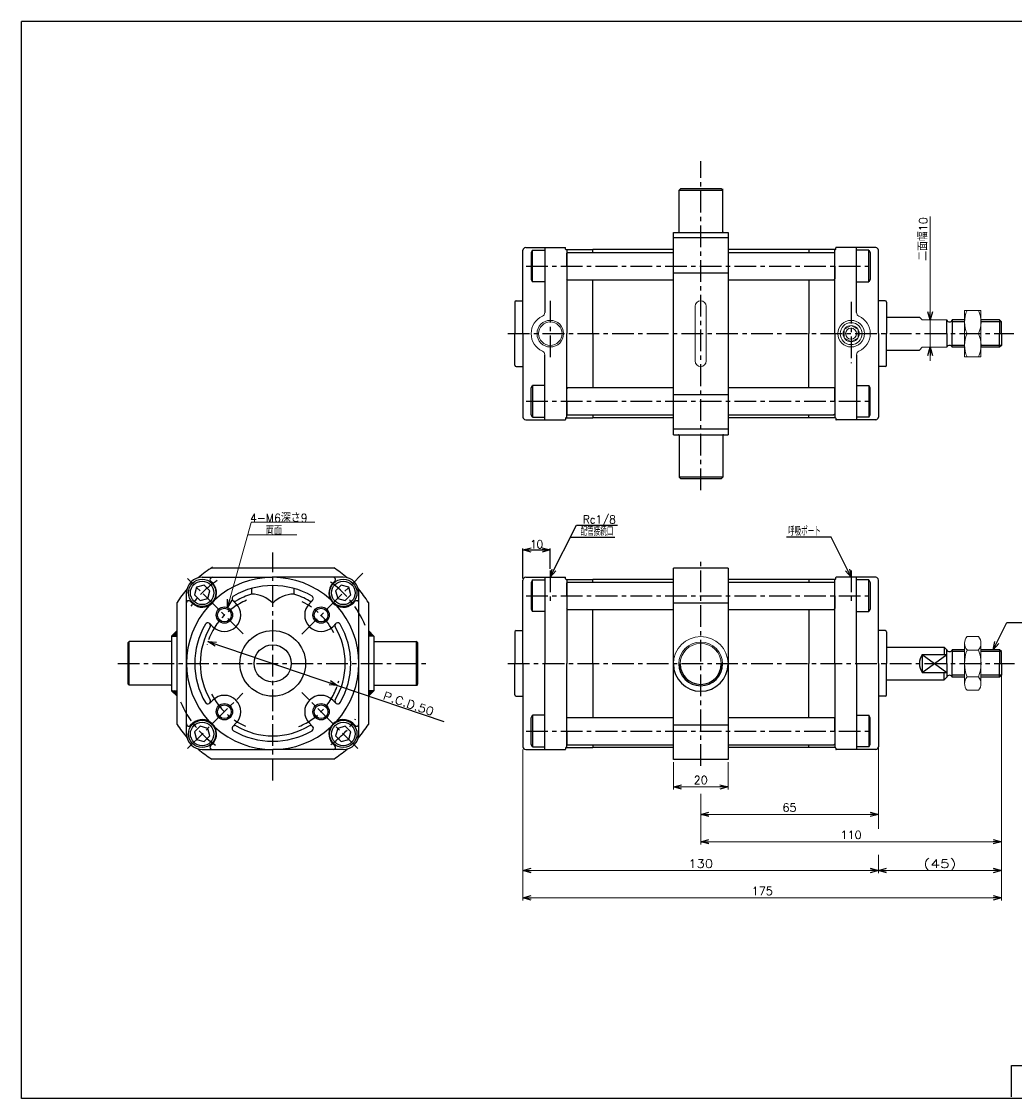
# Model space of a CAD drawing. Header units: millimetres. Extents: x -272 to 287, y -200 to 200.
# Tile 1 of 2: x -272 to 91, y -194 to 200. Entities that reach past the tile are written whole.
import ezdxf
from ezdxf.enums import TextEntityAlignment as Align

# ---------------------------------------------------------------- set-up
doc = ezdxf.new("R2010")
doc.units = ezdxf.units.MM
doc.header["$LTSCALE"] = 0.25
doc.linetypes.add('CENTER', pattern=[50.8, 31.75, -6.35, 6.35, -6.35])
doc.layers.add('Layer0016', color=7, linetype='Continuous')
doc.layers.add('ZUWAKU', color=7, linetype='Continuous')
doc.styles.add('FdaStyle0', font='txt.shx', dxfattribs={"bigfont": 'bigfont'})
doc.dimstyles.new('DaDimRotatedStyle', dxfattribs={"dimtxt": 3, "dimasz": 3.000002, "dimexe": 1, "dimexo": 1, "dimgap": 1, "dimtad": 3, "dimdsep": 46, "dimtxsty": 'FdaStyle0', "dimblk1": 'OPEN30', "dimblk2": 'OPEN30', "dimsah": 1, "dimcen": 0.09, "dimclrd": 4, "dimclre": 4, "dimclrt": 4, "dimadec": 0, "dimazin": 2, "dimtfac": 1, "dimtdec": 4, "dimtmove": 0, "dimatfit": 0, "dimfxl": 1, "dimarcsym": 0})

# ---------------------------------------------------------------- blocks, each defined once
blk = doc.blocks.new('_OPEN30')
at = {"color": 0, "linetype": 'ByBlock', "lineweight": -2}
for p, q in [((-1, 0.267949), (0, 0)), ((0, 0), (-1, -0.267949)), ((0, 0), (-1, 0))]:
    blk.add_line(p, q, dxfattribs=at)
blk = doc.blocks.new('DC_GROUP_Φ50_1')
at = {"color": 4, "linetype": 'Continuous', "lineweight": 13}
for p, q in [((72.85, -27.47), (72.85, -42.2)), ((73.76, -25.02), (77.95, -25.02)), ((78.85, -27.47), (78.85, -42.2)), ((77.95, -29.93), (73.76, -29.93)), ((73.76, -39.74), (77.95, -39.74)), ((73.76, -44.65), (77.95, -44.65))]:
    blk.add_line(p, q, dxfattribs=at)
for centre, radius, start, end in [((76.64, -27.47), 3.78, 139.5701, 220.4299), ((75.07, -27.47), 3.78, 319.5701, 40.4299), ((86.63, -34.84), 13.78, 159.1359, 200.8641), ((65.08, -34.84), 13.78, 339.1359, 20.8641), ((76.64, -42.2), 3.78, 139.5701, 220.4299), ((75.07, -42.2), 3.78, 319.5701, 40.4299)]:
    blk.add_arc(centre, radius, start, end, dxfattribs=at)
blk = doc.blocks.new('*D3')
at = {"color": 4, "linetype": 'Continuous', "lineweight": 13}
for p, q in [((-33.65, -71.01), (-33.65, -81.01)), ((-13.65, -71.01), (-13.65, -81.01)), ((-33.65, -80.01), (-13.65, -80.01))]:
    blk.add_line(p, q, dxfattribs=at)
at = {"color": 4, "xscale": 3.000002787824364, "yscale": 2.999989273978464}
for p, rotation in [((-33.65, -80.01), 180), ((-13.65, -80.01), 360)]:
    blk.add_blockref('_OPEN30', p, dxfattribs=dict(at, rotation=rotation))
at = {"color": 4, "insert": (-23.65, -79.01), "char_height": 3, "width": 11.25, "attachment_point": 8, "style": 'FdaStyle0'}
blk.add_mtext('\\T1.00;20', dxfattribs=at)
blk = doc.blocks.new('*D6')
at = {"color": 4, "linetype": 'Continuous', "lineweight": 13}
for p, q in [((86.35, -40.16), (86.35, -121.6)), ((-88.65, -66.34), (-88.65, -121.6)), ((-88.65, -120.6), (86.35, -120.6))]:
    blk.add_line(p, q, dxfattribs=at)
at = {"color": 4, "xscale": 3.000002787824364, "yscale": 2.999989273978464}
for p, rotation in [((-88.65, -120.6), 180), ((86.35, -120.6), 360)]:
    blk.add_blockref('_OPEN30', p, dxfattribs=dict(at, rotation=rotation))
at = {"color": 4, "insert": (-1.15, -119.6), "char_height": 3, "width": 15, "attachment_point": 8, "style": 'FdaStyle0'}
blk.add_mtext('\\T1.00;175', dxfattribs=at)
blk = doc.blocks.new('DC_GROUP_Φ50_4')
at = {"color": 4, "linetype": 'Continuous', "lineweight": 13}
for p, q in [((86.35, -40.16), (86.35, -111.6)), ((-88.65, -66.34), (-88.65, -111.6)), ((41.35, -66.34), (41.35, -95.35)), ((41.35, -104.89), (41.35, -111.6)), ((-88.65, -110.6), (41.35, -110.6)), ((41.35, -110.6), (86.35, -110.6))]:
    blk.add_line(p, q, dxfattribs=at)
at = {"color": 4, "xscale": 3.000002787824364, "yscale": 2.999989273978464}
for p, rotation in [((-88.65, -110.6), 180), ((41.35, -110.6), 360), ((41.35, -110.6), 180), ((86.35, -110.6), 360)]:
    blk.add_blockref('_OPEN30', p, dxfattribs=dict(at, rotation=rotation))
at = {"color": 4, "style": 'FdaStyle0'}
for s, p, p2 in [('(45)', (57.85, -109.6), (69.85, -109.6)), ('130', (-28.15, -109.6), (-19.15, -109.6))]:
    blk.add_text(s, height=3, dxfattribs=at).set_placement(p, p2, align=Align.FIT)
blk = doc.blocks.new('*D12')
at = {"color": 4, "linetype": 'Continuous', "lineweight": 13}
for p, q in [((41.35, -47.84), (41.35, -91.07)), ((-23.65, -90.07), (41.35, -90.07))]:
    blk.add_line(p, q, dxfattribs=at)
at = {"color": 4, "xscale": 3.000002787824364, "yscale": 2.999989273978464}
for p, rotation in [((-23.65, -90.07), 180), ((41.35, -90.07), 360)]:
    blk.add_blockref('_OPEN30', p, dxfattribs=dict(at, rotation=rotation))
at = {"color": 4, "insert": (8.85, -89.07), "char_height": 3, "width": 11.25, "attachment_point": 8, "style": 'FdaStyle0'}
blk.add_mtext('\\T1.00;65', dxfattribs=at)
blk = doc.blocks.new('*D13')
at = {"color": 4, "linetype": 'Continuous', "lineweight": 13}
for p, q in [((86.35, -35.84), (86.35, -101.07)), ((-23.65, -82.56), (-23.65, -101.07)), ((-23.65, -100.07), (86.35, -100.07))]:
    blk.add_line(p, q, dxfattribs=at)
at = {"color": 4, "xscale": 3.000002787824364, "yscale": 2.999989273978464}
for p, rotation in [((-23.65, -100.07), 180), ((86.35, -100.07), 360)]:
    blk.add_blockref('_OPEN30', p, dxfattribs=dict(at, rotation=rotation))
at = {"color": 4, "insert": (31.35, -99.07), "char_height": 3, "width": 15, "attachment_point": 8, "style": 'FdaStyle0'}
blk.add_mtext('\\T1.00;110', dxfattribs=at)
blk = doc.blocks.new('DC_GROUP_Φ50_5')
at = {"color": 4, "linetype": 'Continuous', "lineweight": 13}
for p, q in [((78.85, 94.31), (72.85, 94.31)), ((72.85, 94.31), (72.85, 77.31)), ((78.85, 77.31), (78.85, 94.31)), ((73.75, 85.81), (77.96, 85.81)), ((72.85, 77.31), (78.85, 77.31))]:
    blk.add_line(p, q, dxfattribs=at)
for centre, start, end in [((83.3, 90.06), 156.0093, 203.9907), ((68.41, 90.06), 336.0093, 23.9907), ((83.3, 81.56), 156.0093, 203.9907), ((68.41, 81.56), 336.0093, 23.9907)]:
    blk.add_arc(centre, 10.45, start, end, dxfattribs=at)
blk = doc.blocks.new('DC_GROUP_Φ50_6')
at = {"color": 4, "linetype": 'Continuous', "lineweight": 13}
for p, q in [((78.85, 94.31), (72.85, 94.31)), ((72.85, 94.31), (72.85, 77.31)), ((78.85, 77.31), (78.85, 94.31)), ((73.75, 85.81), (77.96, 85.81)), ((72.85, 77.31), (78.85, 77.31))]:
    blk.add_line(p, q, dxfattribs=at)
for centre, start, end in [((83.3, 90.06), 156.0093, 203.9907), ((68.41, 90.06), 336.0093, 23.9907), ((83.3, 81.56), 156.0093, 203.9907), ((68.41, 81.56), 336.0093, 23.9907)]:
    blk.add_arc(centre, 10.45, start, end, dxfattribs=at)
blk = doc.blocks.new('DA_IMAGEDIMGROUP_3')
at = {"color": 4, "linetype": 'Continuous', "lineweight": 13}
for p, q in [((60.27, 128.72), (60.27, 90.81)), ((60.27, 80.81), (60.27, 90.81)), ((60.27, 75.81), (60.27, 80.81))]:
    blk.add_line(p, q, dxfattribs=at)
at = {"color": 4, "xscale": 3.000002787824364, "yscale": 2.999989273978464}
for p, rotation in [((60.27, 90.81), 270), ((60.27, 80.81), 90)]:
    blk.add_blockref('_OPEN30', p, dxfattribs=dict(at, rotation=rotation))
at = {"color": 4, "insert": (59.27, 112.47), "char_height": 3, "width": 22.5, "attachment_point": 7, "rotation": 90, "style": 'FdaStyle0'}
blk.add_mtext('\\T1.00;二面幅10', dxfattribs=at)

msp = doc.modelspace()

# ---------------------------------------------------------------- linework, layer by layer
at = {"color": 4, "linetype": 'CENTER', "lineweight": 25}
for p, q in [((-23.646, 28.55), (-23.646, 148.949)), ((-87.461, 110.557), (39.369, 110.557)), ((-78.646, 97.785), (-78.646, 76.703)), ((31.354, 97.451), (31.354, 75.03)), ((-94.146, 85.807), (90.84, 85.807)), ((-87.461, 61.057), (39.369, 61.057)), ((-180.146, -77.674), (-180.146, 5.762)), ((-23.646, -72.275), (-23.646, 2.602)), ((-191.009, -23.972), (-211.258, -3.723)), ((-169.451, -24.142), (-147.15, -1.84)), ((-78.646, -0.836), (-78.646, -12.319)), ((31.354, -0.836), (31.354, -12.319)), ((-87.461, -10.086), (39.369, -10.086)), ((-236.842, -34.836), (-122.723, -34.836)), ((-94.146, -34.836), (91.062, -34.836)), ((-211.258, -65.949), (-191.061, -45.751)), ((-149.033, -65.949), (-169.508, -45.474)), ((-87.461, -59.586), (39.369, -59.586))]:
    msp.add_line(p, q, dxfattribs=at)
at = {"color": 4, "linetype": 'Continuous', "lineweight": 25}
for p, q in [((-31.067, 138.807), (-31.567, 138.307)), ((-31.567, 122.807), (-31.567, 138.307)), ((-31.567, 138.307), (-15.567, 138.307)), ((-16.067, 138.807), (-31.067, 138.807)), ((-15.567, 138.307), (-16.067, 138.807)), ((-15.567, 138.107), (-15.567, 138.783)), ((-15.567, 123.007), (-15.567, 138.307)), ((-33.646, 48.807), (-33.646, 122.807)), ((-33.567, 122.807), (-13.567, 122.807)), ((-13.646, 122.807), (-13.646, 48.807)), ((-13.646, 120.807), (-33.646, 120.807)), ((-88.646, 97.807), (-88.646, 116.307)), ((-88.646, 85.807), (-88.646, 116.307)), ((-87.646, 117.307), (-73.146, 117.307)), ((-87.646, 117.307), (-73.146, 117.307)), ((-85.141, 116.331), (-85.646, 115.457)), ((-85.646, 115.457), (-85.646, 105.657)), ((-85.141, 116.331), (-80.646, 116.331)), ((-85.141, 104.784), (-85.141, 116.331)), ((-80.646, 117.307), (-80.646, 93.553)), ((-73.046, 116.757), (-73.046, 117.207)), ((-72.846, 116.557), (-63.146, 116.557)), ((-72.646, 116.557), (-72.646, 85.807)), ((-72.346, 115.557), (-72.646, 115.257)), ((-72.646, 110.557), (-72.646, 115.257)), ((-72.346, 115.557), (-33.646, 115.557)), ((-63.146, 115.557), (-63.146, 116.557)), ((-33.646, 116.557), (-63.146, 116.557)), ((15.854, 116.557), (-13.646, 116.557)), ((-13.646, 115.557), (25.054, 115.557)), ((25.554, 116.557), (15.854, 116.557)), ((15.854, 116.557), (15.854, 115.557)), ((25.354, 115.257), (25.054, 115.557)), ((25.354, 85.807), (25.354, 116.557)), ((25.354, 110.557), (25.354, 115.257)), ((25.754, 116.757), (25.754, 117.207)), ((40.354, 117.307), (25.854, 117.307)), ((33.354, 93.553), (33.354, 117.307)), ((37.85, 116.331), (33.354, 116.331)), ((37.85, 116.331), (38.354, 115.457)), ((37.85, 104.784), (37.85, 116.331)), ((38.354, 115.457), (38.354, 105.657)), ((41.354, 97.807), (41.354, 116.307)), ((41.354, 85.807), (41.354, 116.307)), ((-72.646, 110.557), (-72.646, 105.857)), ((25.354, 110.557), (25.354, 105.857)), ((-33.646, 108.112), (-13.646, 108.112)), ((-85.646, 105.657), (-85.141, 104.784)), ((-80.646, 104.784), (-85.141, 104.784)), ((-72.346, 105.557), (-72.646, 105.857)), ((-72.346, 105.557), (-33.646, 105.557)), ((-63.146, 85.807), (-63.146, 105.557)), ((-13.646, 105.557), (25.054, 105.557)), ((15.854, 105.557), (15.854, 85.807)), ((25.054, 105.557), (25.354, 105.857)), ((33.354, 104.784), (37.85, 104.784)), ((38.354, 105.657), (37.85, 104.784)), ((-91.646, 97.307), (-91.646, 85.807)), ((-91.146, 97.807), (-88.646, 97.807)), ((-91.146, 97.807), (-88.646, 97.807)), ((43.854, 97.807), (41.354, 97.807)), ((44.354, 97.307), (44.354, 85.807)), ((44.354, 91.807), (56.354, 91.807)), ((66.354, 85.807), (66.354, 90.807)), ((72.854, 90.807), (68.354, 90.807)), ((68.354, 90.807), (68.354, 85.807)), ((85.679, 90.807), (78.854, 90.807)), ((86.354, 90.132), (85.679, 90.807)), ((85.679, 90.807), (85.679, 85.807)), ((72.854, 90.132), (68.354, 90.132)), ((86.354, 90.132), (78.863, 90.132)), ((86.354, 85.807), (86.354, 90.132)), ((-91.646, 74.307), (-91.646, 85.807)), ((-88.646, 85.807), (-88.646, 55.307)), ((-72.646, 55.057), (-72.646, 85.807)), ((-63.146, 85.807), (-63.146, 66.057)), ((15.854, 66.057), (15.854, 85.807)), ((25.354, 85.807), (25.354, 55.057)), ((41.354, 85.807), (41.354, 55.307)), ((44.354, 74.307), (44.354, 85.807)), ((66.354, 85.807), (66.354, 80.807)), ((68.354, 80.807), (68.354, 85.807)), ((85.679, 80.807), (85.679, 85.807)), ((86.354, 85.807), (86.354, 81.482)), ((44.354, 79.807), (56.354, 79.807)), ((72.854, 81.482), (68.354, 81.482)), ((72.854, 80.807), (68.354, 80.807)), ((85.679, 80.807), (78.854, 80.807)), ((86.354, 81.482), (78.863, 81.482)), ((86.354, 81.482), (85.679, 80.807)), ((-80.646, 54.307), (-80.646, 78.061)), ((33.354, 78.061), (33.354, 54.307)), ((-91.146, 73.807), (-88.646, 73.807)), ((43.854, 73.807), (41.354, 73.807)), ((-85.646, 65.957), (-85.141, 66.831)), ((-85.646, 56.157), (-85.646, 65.957)), ((-80.646, 66.831), (-85.141, 66.831)), ((-85.141, 66.831), (-85.141, 55.284)), ((-72.346, 66.057), (-72.646, 65.757)), ((-72.646, 61.057), (-72.646, 65.757)), ((-72.346, 66.057), (-33.646, 66.057)), ((-33.646, 63.503), (-13.646, 63.503)), ((-13.646, 66.057), (25.054, 66.057)), ((25.054, 66.057), (25.354, 65.757)), ((25.354, 61.057), (25.354, 65.757)), ((33.354, 66.831), (37.85, 66.831)), ((38.354, 65.957), (37.85, 66.831)), ((37.85, 66.831), (37.85, 55.284)), ((38.354, 56.157), (38.354, 65.957)), ((-72.646, 61.057), (-72.646, 56.357)), ((25.354, 61.057), (25.354, 56.357)), ((-85.141, 55.284), (-85.646, 56.157)), ((-85.141, 55.284), (-80.646, 55.284)), ((-72.346, 56.057), (-72.646, 56.357)), ((-72.346, 56.057), (-33.646, 56.057)), ((-63.146, 56.057), (-63.146, 55.057)), ((-13.646, 56.057), (25.054, 56.057)), ((15.854, 55.057), (15.854, 56.057)), ((25.354, 56.357), (25.054, 56.057)), ((37.85, 55.284), (33.354, 55.284)), ((37.85, 55.284), (38.354, 56.157)), ((-87.646, 54.307), (-73.146, 54.307)), ((-73.046, 54.857), (-73.046, 54.407)), ((-72.846, 55.057), (-63.146, 55.057)), ((-33.646, 55.057), (-63.146, 55.057)), ((15.854, 55.057), (-13.646, 55.057)), ((25.554, 55.057), (15.854, 55.057)), ((25.754, 54.857), (25.754, 54.407)), ((40.354, 54.307), (25.854, 54.307)), ((-13.646, 50.807), (-33.646, 50.807)), ((-33.567, 48.807), (-13.567, 48.807)), ((-31.567, 48.607), (-31.567, 33.307)), ((-15.567, 48.607), (-15.567, 33.307)), ((-31.567, 33.307), (-31.067, 32.807)), ((-15.567, 33.307), (-31.567, 33.307)), ((-31.067, 32.807), (-16.067, 32.807)), ((-15.567, 33.307), (-16.067, 32.807)), ((-78.646, -3.336), (-69.122, 15.711)), ((-69.122, 15.711), (-54.122, 15.711)), ((-71.327, 11.302), (-54.996, 11.302)), ((24.036, 11.302), (7.705, 11.302)), ((31.354, -3.336), (24.036, 11.302)), ((-88.646, -3.736), (-88.646, 7.264)), ((-88.646, 6.664), (-78.646, 6.664)), ((-78.646, -0.236), (-78.646, 7.264)), ((-202.445, 0.164), (-157.846, 0.164)), ((-205.946, -3.336), (-180.146, -3.336)), ((-154.346, -3.336), (-180.146, -3.336)), ((-87.646, -3.336), (-73.146, -3.336)), ((-87.646, -3.336), (-73.146, -3.336)), ((-80.646, -3.336), (-80.646, -34.836)), ((-73.046, -3.886), (-73.046, -3.436)), ((-33.646, -70.015), (-33.646, -0.015)), ((-13.646, -0.015), (-33.646, -0.015)), ((-13.646, -0.015), (-13.646, -70.015)), ((25.754, -3.886), (25.754, -3.436)), ((40.354, -3.336), (25.854, -3.336)), ((40.354, -3.336), (25.854, -3.336)), ((33.354, -34.836), (33.354, -3.336)), ((-207.987, -6.995), (-208.734, -9.783)), ((-205.198, -6.248), (-207.987, -6.995)), ((-203.157, -8.289), (-205.198, -6.248)), ((-201.985, -5.591), (-202.874, -4.702)), ((-187.896, -7.41), (-187.896, -9.495)), ((-172.396, -7.41), (-172.396, -9.495)), ((-158.306, -5.591), (-157.417, -4.702)), ((-155.093, -6.248), (-157.134, -8.289)), ((-152.304, -6.995), (-155.093, -6.248)), ((-151.557, -9.783), (-152.304, -6.995)), ((-88.646, -22.836), (-88.646, -4.336)), ((-88.646, -34.836), (-88.646, -4.336)), ((-85.141, -4.313), (-85.646, -5.186)), ((-85.646, -5.186), (-85.646, -14.986)), ((-85.141, -4.313), (-80.646, -4.313)), ((-85.141, -15.86), (-85.141, -4.313)), ((-72.846, -4.086), (-63.146, -4.086)), ((-72.646, -4.086), (-72.646, -34.836)), ((-72.346, -5.086), (-72.646, -5.386)), ((-72.646, -10.086), (-72.646, -5.386)), ((-72.346, -5.086), (-33.646, -5.086)), ((-63.146, -5.086), (-63.146, -4.086)), ((-33.646, -4.086), (-63.146, -4.086)), ((15.854, -4.086), (-13.646, -4.086)), ((-13.646, -5.086), (25.054, -5.086)), ((25.554, -4.086), (15.854, -4.086)), ((15.854, -4.086), (15.854, -5.086)), ((25.354, -5.386), (25.054, -5.086)), ((25.354, -34.836), (25.354, -4.086)), ((25.354, -10.086), (25.354, -5.386)), ((37.85, -4.313), (33.354, -4.313)), ((37.85, -4.313), (38.354, -5.186)), ((37.85, -15.86), (37.85, -4.313)), ((38.354, -5.186), (38.354, -14.986)), ((41.354, -22.836), (41.354, -4.336)), ((41.354, -34.836), (41.354, -4.336)), ((-211.646, -60.636), (-211.646, -9.036)), ((-208.734, -9.783), (-206.693, -11.824)), ((-206.693, -11.824), (-203.904, -11.077)), ((-203.904, -11.077), (-203.157, -8.289)), ((-194.708, -11.789), (-193.581, -12.916)), ((-165.583, -11.789), (-166.711, -12.916)), ((-157.134, -8.289), (-156.387, -11.077)), ((-156.387, -11.077), (-153.598, -11.824)), ((-153.598, -11.824), (-151.557, -9.783)), ((-148.646, -60.636), (-148.646, -9.036)), ((-72.646, -10.086), (-72.646, -14.786)), ((25.354, -10.086), (25.354, -14.786)), ((-215.146, -57.135), (-215.146, -12.537)), ((-209.391, -12.996), (-210.28, -12.107)), ((-150.9, -12.996), (-150.011, -12.107)), ((-145.146, -12.537), (-145.146, -57.135)), ((-85.646, -14.986), (-85.141, -15.86)), ((-72.346, -15.086), (-72.646, -14.786)), ((-72.346, -15.086), (-33.646, -15.086)), ((-63.146, -34.836), (-63.146, -15.086)), ((-33.646, -12.71), (-13.646, -12.71)), ((-13.646, -15.086), (25.054, -15.086)), ((15.854, -15.086), (15.854, -34.836)), ((25.054, -15.086), (25.354, -14.786)), ((38.354, -14.986), (37.85, -15.86)), ((-80.646, -15.86), (-85.141, -15.86)), ((33.354, -15.86), (37.85, -15.86)), ((-217.146, -24.836), (-215.146, -22.836)), ((-215.146, -24.412), (-215.933, -23.624)), ((-215.146, -23.988), (-215.721, -23.412)), ((-215.146, -23.563), (-215.509, -23.2)), ((-215.146, -23.139), (-215.297, -22.988)), ((-203.193, -20.274), (-202.066, -21.401)), ((-157.098, -20.274), (-158.225, -21.401)), ((-143.146, -24.836), (-145.146, -22.836)), ((-145.146, -23.139), (-144.994, -22.988)), ((-145.146, -23.563), (-144.782, -23.2)), ((-145.146, -23.988), (-144.57, -23.412)), ((-145.146, -24.412), (-144.358, -23.624)), ((-91.646, -23.336), (-91.646, -34.836)), ((-91.146, -22.836), (-88.646, -22.836)), ((-91.146, -22.836), (-88.646, -22.836)), ((43.854, -22.836), (41.354, -22.836)), ((44.354, -23.336), (44.354, -34.836)), ((83.267, -29.836), (88.267, -19.836)), ((88.267, -19.836), (110.467, -19.836)), ((-232.646, -26.836), (-233.146, -27.336)), ((-233.146, -27.336), (-233.146, -42.336)), ((-217.346, -26.836), (-232.646, -26.836)), ((-232.646, -42.836), (-232.646, -26.836)), ((-217.146, -24.836), (-217.146, -44.836)), ((-217.146, -24.836), (-215.146, -24.836)), ((-217.146, -24.836), (-215.146, -24.836)), ((-216.843, -24.836), (-216.994, -24.685)), ((-216.418, -24.836), (-216.782, -24.472)), ((-215.994, -24.836), (-216.57, -24.26)), ((-215.57, -24.836), (-216.358, -24.048)), ((-215.146, -24.836), (-216.146, -23.836)), ((-203.823, -26.813), (-156.468, -42.859)), ((-145.146, -24.836), (-144.146, -23.836)), ((-143.146, -24.836), (-145.146, -24.836)), ((-143.146, -24.836), (-145.146, -24.836)), ((-144.721, -24.836), (-143.933, -24.048)), ((-144.297, -24.836), (-143.721, -24.26)), ((-143.873, -24.836), (-143.509, -24.472)), ((-143.449, -24.836), (-143.297, -24.685)), ((-143.146, -24.836), (-143.146, -44.836)), ((-143.146, -26.836), (-127.646, -26.836)), ((-127.146, -27.336), (-127.646, -26.836)), ((-127.646, -26.836), (-127.646, -42.836)), ((-127.146, -42.336), (-127.146, -27.336)), ((44.354, -28.836), (65.354, -28.836)), ((44.354, -28.836), (65.354, -28.836)), ((65.354, -28.836), (66.354, -29.836)), ((65.354, -28.836), (65.354, -31.521)), ((66.354, -34.836), (66.354, -29.836)), ((72.854, -29.836), (68.354, -29.836)), ((68.354, -29.836), (68.354, -34.836)), ((72.854, -30.511), (68.354, -30.511)), ((85.679, -29.836), (78.854, -29.836)), ((86.354, -30.511), (78.854, -30.511)), ((86.354, -30.511), (85.679, -29.836)), ((85.679, -29.836), (85.679, -34.836)), ((86.354, -34.836), (86.354, -30.511)), ((-91.646, -46.336), (-91.646, -34.836)), ((-88.646, -34.836), (-88.646, -65.336)), ((-80.646, -66.336), (-80.646, -34.836)), ((-72.646, -65.586), (-72.646, -34.836)), ((-63.146, -34.836), (-63.146, -54.586)), ((15.854, -54.586), (15.854, -34.836)), ((25.354, -34.836), (25.354, -65.586)), ((33.354, -34.836), (33.354, -66.336)), ((41.354, -34.836), (41.354, -65.336)), ((44.354, -46.336), (44.354, -34.836)), ((57.354, -31.521), (57.354, -38.151)), ((57.354, -31.521), (66.354, -31.521)), ((57.354, -38.151), (66.354, -31.521)), ((57.354, -31.521), (66.354, -38.151)), ((66.354, -34.836), (66.354, -39.836)), ((68.354, -39.836), (68.354, -34.836)), ((85.679, -39.836), (85.679, -34.836)), ((86.354, -34.836), (86.354, -39.161)), ((57.354, -38.151), (66.354, -38.151)), ((65.354, -40.836), (65.354, -38.151)), ((72.854, -39.161), (68.354, -39.161)), ((86.354, -39.161), (78.854, -39.161)), ((86.354, -39.161), (85.679, -39.836)), ((-232.646, -42.836), (-233.146, -42.336)), ((-217.346, -42.836), (-232.646, -42.836)), ((-156.468, -42.859), (-117.553, -56.044)), ((-142.946, -42.836), (-127.646, -42.836)), ((-127.846, -42.836), (-127.17, -42.836)), ((-127.646, -42.836), (-127.146, -42.336)), ((44.354, -40.836), (65.354, -40.836)), ((65.354, -40.836), (66.354, -39.836)), ((72.854, -39.836), (68.354, -39.836)), ((85.679, -39.836), (78.854, -39.836)), ((-217.146, -44.836), (-215.146, -44.836)), ((-217.146, -44.836), (-215.146, -46.836)), ((-216.843, -44.836), (-216.994, -44.988)), ((-216.418, -44.836), (-216.782, -45.2)), ((-215.994, -44.836), (-216.57, -45.412)), ((-215.57, -44.836), (-216.358, -45.624)), ((-215.146, -44.836), (-216.146, -45.836)), ((-215.146, -45.26), (-215.933, -46.048)), ((-215.146, -45.685), (-215.721, -46.26)), ((-215.146, -46.109), (-215.509, -46.472)), ((-215.146, -46.533), (-215.297, -46.685)), ((-143.146, -44.836), (-145.146, -44.836)), ((-143.146, -44.836), (-145.146, -46.836)), ((-145.146, -44.836), (-144.146, -45.836)), ((-145.146, -45.26), (-144.358, -46.048)), ((-145.146, -45.685), (-144.57, -46.26)), ((-145.146, -46.109), (-144.782, -46.472)), ((-145.146, -46.533), (-144.994, -46.685)), ((-144.721, -44.836), (-143.933, -45.624)), ((-144.297, -44.836), (-143.721, -45.412)), ((-143.873, -44.836), (-143.509, -45.2)), ((-143.449, -44.836), (-143.297, -44.988)), ((-91.146, -46.836), (-88.646, -46.836)), ((43.854, -46.836), (41.354, -46.836)), ((-203.193, -49.398), (-202.066, -48.271)), ((-157.098, -49.398), (-158.225, -48.271)), ((-85.646, -54.686), (-85.141, -53.813)), ((-85.646, -64.486), (-85.646, -54.686)), ((-80.646, -53.813), (-85.141, -53.813)), ((-85.141, -53.813), (-85.141, -65.36)), ((-72.346, -54.586), (-72.646, -54.886)), ((-72.646, -59.586), (-72.646, -54.886)), ((-72.346, -54.586), (-33.646, -54.586)), ((-13.646, -54.586), (25.054, -54.586)), ((25.054, -54.586), (25.354, -54.886)), ((25.354, -59.586), (25.354, -54.886)), ((33.354, -53.813), (37.85, -53.813)), ((38.354, -54.686), (37.85, -53.813)), ((37.85, -53.813), (37.85, -65.36)), ((38.354, -64.486), (38.354, -54.686)), ((-209.391, -56.676), (-210.28, -57.565)), ((-206.693, -57.848), (-208.734, -59.889)), ((-203.904, -58.595), (-206.693, -57.848)), ((-203.157, -61.383), (-203.904, -58.595)), ((-194.708, -57.884), (-193.581, -56.756)), ((-165.583, -57.884), (-166.711, -56.756)), ((-156.387, -58.595), (-157.134, -61.383)), ((-153.598, -57.848), (-156.387, -58.595)), ((-151.557, -59.889), (-153.598, -57.848)), ((-150.9, -56.676), (-150.011, -57.565)), ((-33.646, -57.32), (-13.646, -57.32)), ((-208.734, -59.889), (-207.987, -62.677)), ((-207.987, -62.677), (-205.198, -63.424)), ((-205.198, -63.424), (-203.157, -61.383)), ((-157.134, -61.383), (-155.093, -63.424)), ((-155.093, -63.424), (-152.304, -62.677)), ((-152.304, -62.677), (-151.557, -59.889)), ((-72.646, -59.586), (-72.646, -64.286)), ((25.354, -59.586), (25.354, -64.286)), ((-205.946, -66.336), (-180.146, -66.336)), ((-201.985, -64.081), (-202.874, -64.97)), ((-154.346, -66.336), (-180.146, -66.336)), ((-158.306, -64.081), (-157.417, -64.97)), ((-87.646, -66.336), (-73.146, -66.336)), ((-85.141, -65.36), (-85.646, -64.486)), ((-85.141, -65.36), (-80.646, -65.36)), ((-73.046, -65.786), (-73.046, -66.236)), ((-72.846, -65.586), (-63.146, -65.586)), ((-72.346, -64.586), (-72.646, -64.286)), ((-72.346, -64.586), (-33.646, -64.586)), ((-63.146, -64.586), (-63.146, -65.586)), ((-33.646, -65.586), (-63.146, -65.586)), ((-13.646, -64.586), (25.054, -64.586)), ((15.854, -65.586), (-13.646, -65.586)), ((15.854, -65.586), (15.854, -64.586)), ((25.554, -65.586), (15.854, -65.586)), ((25.354, -64.286), (25.054, -64.586)), ((25.754, -65.786), (25.754, -66.236)), ((40.354, -66.336), (25.854, -66.336)), ((37.85, -65.36), (33.354, -65.36)), ((37.85, -65.36), (38.354, -64.486)), ((-157.846, -69.836), (-202.445, -69.836)), ((-13.646, -70.015), (-33.646, -70.015))]:
    msp.add_line(p, q, dxfattribs=at)
at = {"color": 4, "linetype": 'Continuous', "lineweight": 13}
for p, q in [((-25.696, 75.807), (-25.696, 95.807)), ((-21.596, 75.807), (-21.596, 95.807)), ((56.354, 91.807), (57.354, 90.807)), ((57.354, 90.807), (66.354, 90.807)), ((72.854, 90.807), (72.854, 80.807)), ((57.354, 80.807), (56.354, 79.807)), ((57.354, 80.807), (66.354, 80.807)), ((-196.655, -14.395), (-188.005, 16.753)), ((-188.005, 16.868), (-164.748, 16.868)), ((-189.28, 12.162), (-171.316, 12.162)), ((72.854, -29.836), (72.854, -39.836))]:
    msp.add_line(p, q, dxfattribs=at)
for centre, radius in [((-78.646, 85.807), 4.862), ((-78.646, 85.807), 4.281), ((-23.646, -35.015), 10), ((-23.646, -35.015), 8), ((-23.646, -35.015), 7.5)]:
    msp.add_circle(centre, radius, dxfattribs=at)
at = {"color": 4, "linetype": 'Continuous', "lineweight": 25}
for centre, radius in [((-205.946, -9.036), 5), ((-205.955, -9.027), 4.294), ((-154.346, -9.036), 5), ((-154.336, -9.027), 4.294), ((-197.823, -17.158), 3), ((-197.823, -17.158), 2.5), ((-162.468, -17.158), 3), ((-162.468, -17.158), 2.5), ((-180.146, -34.836), 12), ((-180.146, -34.836), 6.8), ((-197.823, -52.514), 3), ((-197.823, -52.514), 2.5), ((-162.468, -52.514), 3), ((-162.468, -52.514), 2.5), ((-205.946, -60.636), 5), ((-205.955, -60.645), 4.294), ((-154.346, -60.636), 5), ((-154.336, -60.645), 4.294)]:
    msp.add_circle(centre, radius, dxfattribs=at)
for centre, radius, start, end in [((-15.367, 123.007), 0.2, 180, 270), ((-87.646, 116.307), 1, 90, 180), ((-87.646, 116.307), 1, 90, 180), ((-73.146, 117.207), 0.1, 0, 90), ((-73.146, 117.207), 0.1, 0, 90), ((-73.146, 117.207), 0.1, 0, 90), ((-72.846, 116.757), 0.2, 180, 270), ((25.554, 116.757), 0.2, 270, 0), ((25.854, 117.207), 0.1, 90, 180), ((25.854, 117.207), 0.1, 90, 180), ((25.854, 117.207), 0.1, 90, 180), ((40.354, 116.307), 1, 0, 90), ((40.354, 116.307), 1, 0, 90), ((-91.146, 97.307), 0.5, 90, 180), ((-91.146, 97.307), 0.5, 90, 180), ((43.854, 97.307), 0.5, 0, 90), ((67.354, 91.211), 1.078, 201.9613, 338.0387), ((67.354, 80.404), 1.078, 21.9613, 158.0387), ((-91.146, 74.307), 0.5, 180, 270), ((43.854, 74.307), 0.5, 270, 360), ((-87.646, 55.307), 1, 180, 270), ((40.354, 55.307), 1, 270, 360), ((-73.146, 54.407), 0.1, 270, 0), ((-72.846, 54.857), 0.2, 90, 180), ((25.554, 54.857), 0.2, 0, 90), ((25.854, 54.407), 0.1, 180, 270), ((-31.767, 48.607), 0.2, 360, 90), ((-15.367, 48.607), 0.2, 90, 180), ((-15.367, 48.607), 0.2, 90, 180), ((-180.146, -34.836), 41.5, 121.978, 131.00546), ((-180.146, -34.836), 41.5, 48.99454, 57.49809), ((-205.946, -9.036), 5.7, 90, 180), ((-202.309, -4.136), 0.8, 90, 225), ((-180.146, -34.836), 31.5, 47.70516, 132.29484), ((-157.982, -4.136), 0.8, 315, 90), ((-154.346, -9.036), 5.7, 0, 90), ((-87.646, -4.336), 1, 90, 180), ((-87.646, -4.336), 1, 90, 180), ((-73.146, -3.436), 0.1, 0, 90), ((-73.146, -3.436), 0.1, 0, 90), ((-73.146, -3.436), 0.1, 0, 90), ((-72.846, -3.886), 0.2, 180, 270), ((25.554, -3.886), 0.2, 270, 0), ((25.854, -3.436), 0.1, 90, 180), ((25.854, -3.436), 0.1, 90, 180), ((25.854, -3.436), 0.1, 90, 180), ((40.354, -4.336), 1, 0, 90), ((40.354, -4.336), 1, 0, 90), ((-180.146, -34.836), 41.5, 138.99454, 147.49809), ((-205.955, -9.027), 5.25, 229.12415, 40.87585), ((-180.146, -34.836), 28.5, 59.74665, 120.25335), ((-154.336, -9.027), 5.25, 139.12415, 310.87585), ((-180.146, -34.836), 41.5, 32.50191, 41.00546), ((-194.001, -11.081), 1, 120.25335, 300.25335), ((-180.146, -34.836), 26.5, 107.00486, 120.25335), ((-187.896, -20.153), 10.658, 43.35334, 90), ((-172.396, -20.153), 10.658, 90, 136.64666), ((-180.146, -34.836), 26.5, 59.74665, 72.99514), ((-166.29, -11.081), 1, 239.74665, 59.74665), ((-210.846, -12.673), 0.8, 45, 180), ((-180.146, -34.836), 31.5, 137.70516, 222.29484), ((-197.823, -17.158), 6, 225, 45), ((-162.468, -17.158), 6, 135, 315), ((-180.146, -34.836), 31.5, 317.70516, 42.29484), ((-149.446, -12.673), 0.8, 360, 135), ((-180.146, -34.836), 28.5, 149.74665, 210.25335), ((-180.146, -34.836), 26.5, 149.74665, 210.25335), ((-203.9, -20.981), 1, 329.74665, 149.74665), ((-156.391, -20.981), 1, 30.25335, 210.25335), ((-180.146, -34.836), 26.5, 329.74665, 30.25335), ((-180.146, -34.836), 28.5, 329.74665, 30.25335), ((-91.146, -23.336), 0.5, 90, 180), ((-91.146, -23.336), 0.5, 90, 180), ((43.854, -23.336), 0.5, 0, 90), ((-217.346, -26.636), 0.2, 270, 0), ((67.354, -29.433), 1.078, 201.9613, 338.0387), ((-23.646, -35.015), 10, 180, 0), ((-23.646, -35.015), 8, 180, 0), ((-23.646, -35.015), 7.5, 180, 0), ((62.349, -34.836), 5.995, 146.42717, 213.57283), ((67.354, -40.239), 1.078, 21.9613, 158.0387), ((-217.346, -43.036), 0.2, 0, 90), ((-217.346, -43.036), 0.2, 0, 90), ((-142.946, -43.036), 0.2, 90, 180), ((-197.823, -52.514), 6, 315, 135), ((-162.468, -52.514), 6, 45, 225), ((-91.146, -46.336), 0.5, 180, 270), ((43.854, -46.336), 0.5, 270, 360), ((-203.9, -48.691), 1, 210.25335, 30.25335), ((-156.391, -48.691), 1, 149.74665, 329.74665), ((-180.146, -34.836), 41.5, 212.50191, 221.00546), ((-210.846, -56.999), 0.8, 180, 315), ((-205.955, -60.645), 5.25, 319.12415, 130.87585), ((-180.146, -34.836), 31.5, 227.70516, 312.11821), ((-194.001, -58.591), 1, 59.74665, 239.74665), ((-180.146, -34.836), 26.5, 239.74665, 300.25335), ((-166.29, -58.591), 1, 300.25335, 120.25335), ((-154.336, -60.645), 5.25, 49.12415, 220.87585), ((-149.446, -56.999), 0.8, 225, 360), ((-180.146, -34.836), 41.5, 318.99454, 327.49809), ((-205.946, -60.636), 5.7, 180, 270), ((-180.146, -34.836), 28.5, 239.74665, 300.25335), ((-154.346, -60.636), 5.7, 270, 0), ((-180.146, -34.836), 41.5, 228.99454, 237.49809), ((-202.309, -65.536), 0.8, 135, 270), ((-157.982, -65.536), 0.8, 270, 45), ((-180.146, -34.836), 41.5, 302.50191, 311.00546), ((-87.646, -65.336), 1, 180, 270), ((-73.146, -66.236), 0.1, 270, 0), ((-72.846, -65.786), 0.2, 90, 180), ((25.554, -65.786), 0.2, 0, 90), ((25.854, -66.236), 0.1, 180, 270), ((40.354, -65.336), 1, 270, 360)]:
    msp.add_arc(centre, radius, start, end, dxfattribs=at)
at = {"color": 4, "linetype": 'Continuous', "lineweight": 13}
for centre, radius, start, end in [((-23.646, 95.807), 2.05, 0, 180), ((-78.646, 85.807), 7, 114.31574, 245.68426), ((-82.146, 93.553), 1.5, 294.31574, 0), ((34.854, 93.553), 1.5, 180, 245.68426), ((31.354, 85.807), 7, 294.31574, 65.68426), ((-82.146, 78.061), 1.5, 0, 65.68426), ((34.854, 78.061), 1.5, 114.31574, 180), ((-23.646, 75.807), 2.05, 180, 0)]:
    msp.add_arc(centre, radius, start, end, dxfattribs=at)
at = {"color": 4, "linetype": 'CENTER', "lineweight": 25}
for radius, start, end in [(36.5, 123.77597, 144.99255), (36.5, 22.25323, 55.58413), (25, 112.56407, 164.01095), (25, 26.46628, 64.52273), (25, 292.56407, 345.20326), (25, 206.62277, 246.66588), (36.5, 202.63885, 235.17964), (36.5, 305.64104, 326.158)]:
    msp.add_arc((-180.146, -34.836), radius, start, end, dxfattribs=at)
at = {"layer": 'Layer0016', "color": 4, "linetype": 'Continuous', "lineweight": 13}
for p, q in [((31.354, 88.757), (28.8, 87.282)), ((28.8, 87.282), (28.8, 84.332)), ((33.909, 87.282), (31.354, 88.757)), ((33.909, 84.332), (33.909, 87.282)), ((28.8, 84.332), (31.354, 82.857)), ((31.354, 82.857), (33.909, 84.332))]:
    msp.add_line(p, q, dxfattribs=at)
for radius in [4.864, 3.998, 2.95, 2]:
    msp.add_circle((31.354, 85.807), radius, dxfattribs=at)
at = {"layer": 'ZUWAKU', "color": 5, "linetype": 'Continuous', "lineweight": 25}
for p, q in [((281, 200), (-272, 200)), ((-272, -194), (-272, 200)), ((287, -194), (-272, -194))]:
    msp.add_line(p, q, dxfattribs=at)
at = {"layer": 'ZUWAKU', "color": 4, "linetype": 'Continuous', "lineweight": 25}
for p, q in [((90, -182), (281, -182)), ((90, -193.465), (90, -182))]:
    msp.add_line(p, q, dxfattribs=at)

# ---------------------------------------------------------------- block references
at = {"linetype": 'Continuous'}
for name in ['DA_IMAGEDIMGROUP_3', 'DC_GROUP_Φ50_5', 'DC_GROUP_Φ50_6', 'DC_GROUP_Φ50_1', 'DC_GROUP_Φ50_4']:
    msp.add_blockref(name, (0, 0), dxfattribs=at)
at = {"color": 4, "xscale": 3.000002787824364, "yscale": 2.999989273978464}
for p, rotation in [((-88.646, 6.664), 180), ((-78.646, 6.664), 360), ((-78.646, -3.336), 243.434948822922), ((31.354, -3.336), 296.5650511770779), ((-196.655, -14.395), 254.4811060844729), ((-203.823, -26.813), 161.2823710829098), ((83.267, -29.836), 243.434948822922), ((-156.468, -42.859), 341.2823710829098)]:
    msp.add_blockref('_OPEN30', p, dxfattribs=dict(at, rotation=rotation))

# ---------------------------------------------------------------- texts
at = {"color": 4, "style": 'FdaStyle0'}
for s, width, p, p2 in [('4-M6深さ9', 0.945946, (-188.419, 16.868), (-167.419, 16.868)), ('Rc1/8', 0.8, (-66.722, 16.311), (-54.722, 16.311)), ('両面', 0.833333, (-182.694, 12.162), (-176.694, 12.162)), ('配管接続口', 0.666667, (-67.596, 11.902), (-55.596, 11.902)), ('呼吸ポート', 0.666667, (8.305, 11.902), (20.305, 11.902)), ('10', 0.8, (-86.046, 7.264), (-81.246, 7.264))]:
    msp.add_text(s, height=3, dxfattribs=dict(at, width=width)).set_placement(p, p2, align=Align.FIT)
at = {"color": 4, "style": 'FdaStyle0', "width": 0.8}
msp.add_text('P.C.D.50', height=3, rotation=-18.71763, dxfattribs=at).set_placement((-140.024, -47.902), (-121.839, -54.064), align=Align.FIT)

# ---------------------------------------------------------------- dimensions: what is measured, and where the dimension line sits
at = {"linetype": 'Continuous', "lineweight": 13}
for base, p1, p2, override, picture, middle in [((86.354, -100.065), (-23.646, -81.561), (86.354, -34.836), {"dimtxt": 3, "dimasz": 3.000002, "dimexe": 1, "dimexo": 1, "dimgap": 1, "dimtad": 3, "dimtih": 0, "dimtoh": 0, "dimdec": 2, "dimzin": 8, "dimtxsty": 'FdaStyle0', "dimblk1": 'OPEN30', "dimblk2": 'OPEN30', "dimsah": 1, "dimclrd": 4, "dimclre": 4, "dimclrt": 4, "dimazin": 2, "dimtofl": 1, "dimatfit": 0, "dimtolj": 0, "dimtzin": 8}, '*D13', (31.354, -100.065)), ((86.354, -120.604), (-88.646, -65.336), (86.354, -39.161), {"dimtxt": 3, "dimasz": 3.000002, "dimexe": 1, "dimexo": 1, "dimgap": 1, "dimtad": 3, "dimtih": 0, "dimtoh": 0, "dimdec": 2, "dimzin": 8, "dimtxsty": 'FdaStyle0', "dimblk1": 'OPEN30', "dimblk2": 'OPEN30', "dimsah": 1, "dimclrd": 4, "dimclre": 4, "dimclrt": 4, "dimazin": 2, "dimtofl": 1, "dimatfit": 0, "dimtolj": 0, "dimtzin": 8}, '*D6', (-1.146, -120.604)), ((41.354, -90.065), (-23.646, -90.065), (41.354, -46.836), {"dimtxt": 3, "dimasz": 3.000002, "dimexe": 1, "dimexo": 1, "dimgap": 1, "dimtad": 3, "dimtih": 0, "dimtoh": 0, "dimdec": 2, "dimzin": 8, "dimtxsty": 'FdaStyle0', "dimblk1": 'OPEN30', "dimblk2": 'OPEN30', "dimsah": 1, "dimse1": 1, "dimclrd": 4, "dimclre": 4, "dimclrt": 4, "dimazin": 2, "dimtofl": 1, "dimatfit": 0, "dimtolj": 0, "dimtzin": 8}, '*D12', (8.854, -90.065)), ((-13.646, -80.015), (-33.646, -70.015), (-13.646, -70.015), {"dimtxt": 3, "dimasz": 3.000002, "dimexe": 1, "dimexo": 1, "dimgap": 1, "dimtad": 3, "dimtih": 0, "dimtoh": 0, "dimdec": 2, "dimzin": 8, "dimtxsty": 'FdaStyle0', "dimblk1": 'OPEN30', "dimblk2": 'OPEN30', "dimsah": 1, "dimclrd": 4, "dimclre": 4, "dimclrt": 4, "dimazin": 2, "dimtofl": 1, "dimatfit": 0, "dimtolj": 0, "dimtzin": 8}, '*D3', (-23.646, -80.015))]:
    dim = msp.add_linear_dim(base=base, p1=p1, p2=p2, dimstyle='DaDimRotatedStyle', override=override, dxfattribs=at)
    dim.commit()
    dim.dimension.update_dxf_attribs({"geometry": picture, "text_midpoint": middle})

doc.saveas('drawing.dxf')
